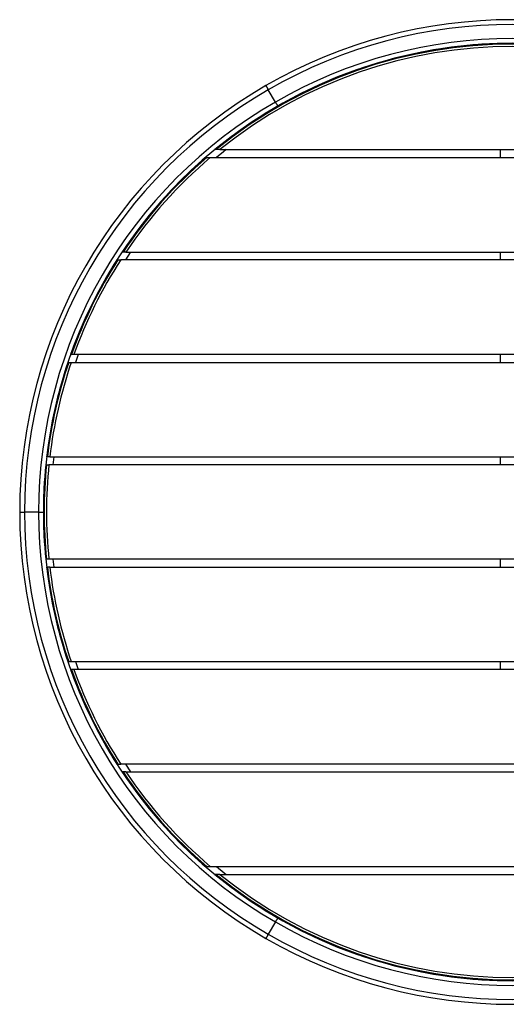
# Model space of a CAD drawing. Header units: millimetres. Extents: x 175 to 2927, y 493 to 2438.
# Tile 1 of 12: x 175 to 792, y 493 to 1743. Entities that reach past the tile are written whole.
import ezdxf

# ---------------------------------------------------------------- set-up
doc = ezdxf.new("R2010")
doc.units = ezdxf.units.MM

msp = doc.modelspace()

# ---------------------------------------------------------------- linework, layer by layer
at = {"color": 7, "linetype": 'Continuous', "lineweight": 25}
for p, q in [((499.04, 1638.45), (490.04, 1654.04)), ((423.73, 1577.97), (422.15, 1577.97)), ((428.49, 1577.97), (1170.59, 1577.97)), ((784.54, 1567.97), (784.54, 1577.97)), ((411.81, 1567.97), (410.28, 1567.97)), ((416.42, 1567.97), (1182.66, 1567.97)), ((297.92, 1437.97), (299.1, 1437.97)), ((1296.41, 1437.97), (302.67, 1437.97)), ((305.64, 1447.97), (304.44, 1447.97)), ((309.25, 1447.97), (1289.83, 1447.97)), ((784.54, 1437.97), (784.54, 1447.97)), ((239.16, 1317.97), (240.22, 1317.97)), ((1355.67, 1317.97), (243.41, 1317.97)), ((248.73, 1317.97), (245.2, 1307.97)), ((784.54, 1307.97), (784.54, 1317.97)), ((236.75, 1307.97), (235.69, 1307.97)), ((239.91, 1307.97), (1359.17, 1307.97)), ((209.68, 1187.97), (208.67, 1187.97)), ((212.7, 1187.97), (1386.38, 1187.97)), ((217.74, 1187.97), (216.62, 1177.97)), ((784.54, 1177.97), (784.54, 1187.97)), ((208.58, 1177.97), (207.57, 1177.97)), ((1387.49, 1177.97), (211.59, 1177.97)), ((174.54, 1117.97), (180.54, 1117.97)), ((198.54, 1117.97), (180.54, 1117.97)), ((198.54, 1117.97), (204.54, 1117.97)), ((208.58, 1057.97), (207.57, 1057.97)), ((1387.49, 1057.97), (211.59, 1057.97)), ((784.54, 1047.97), (784.54, 1057.97)), ((209.68, 1047.97), (208.67, 1047.97)), ((212.7, 1047.97), (1386.38, 1047.97)), ((236.75, 927.97), (235.69, 927.97)), ((239.91, 927.97), (1359.17, 927.97)), ((245.2, 927.97), (248.73, 917.97)), ((784.54, 917.97), (784.54, 927.97)), ((239.16, 917.97), (240.22, 917.97)), ((1355.67, 917.97), (243.41, 917.97)), ((297.92, 797.97), (299.1, 797.97)), ((1296.41, 797.97), (302.67, 797.97)), ((305.64, 787.97), (304.44, 787.97)), ((308.63, 797.97), (315.29, 787.97)), ((309.25, 787.97), (1289.83, 787.97)), ((411.81, 667.97), (410.28, 667.97)), ((416.42, 667.97), (1182.66, 667.97)), ((423.73, 657.97), (422.15, 657.97)), ((428.49, 657.97), (1170.59, 657.97)), ((499.04, 597.49), (490.04, 581.9))]:
    msp.add_line(p, q, dxfattribs=at)
at = {"color": 7, "linetype": 'Continuous', "lineweight": 25, "flags": 128}
for points in [[(487.04, 1659.24), (487.1, 1659.14), (487.27, 1658.84), (487.55, 1658.36), (487.92, 1657.72), (488.37, 1656.93), (488.89, 1656.03), (489.46, 1655.06), (490.04, 1654.04)], [(490.04, 1654.04), (489.46, 1655.06), (488.89, 1656.03), (488.37, 1656.93), (487.92, 1657.72), (487.55, 1658.36), (487.27, 1658.84), (487.1, 1659.14), (487.04, 1659.24)], [(499.04, 1638.45), (499.63, 1637.44), (500.19, 1636.46), (500.71, 1635.57), (501.16, 1634.78), (501.53, 1634.13), (501.81, 1633.65), (501.98, 1633.36), (502.04, 1633.26)], [(502.04, 1633.26), (501.98, 1633.36), (501.81, 1633.65), (501.53, 1634.13), (501.16, 1634.78), (500.71, 1635.57), (500.19, 1636.46), (499.63, 1637.44), (499.04, 1638.45)], [(436.5, 1577.97), (432.96, 1575.15), (424.18, 1567.97)], [(315.29, 1447.97), (314.9, 1447.39), (308.63, 1437.97)], [(216.62, 1057.97), (216.62, 1057.95), (217.74, 1047.97)], [(424.18, 667.97), (433.96, 659.99), (436.5, 657.97)], [(499.04, 597.49), (499.63, 598.5), (500.19, 599.48), (500.71, 600.38), (501.16, 601.16), (501.53, 601.81), (501.81, 602.29), (501.98, 602.59), (502.04, 602.69)], [(502.04, 602.69), (501.98, 602.59), (501.81, 602.29), (501.53, 601.81), (501.16, 601.16), (500.71, 600.38), (500.19, 599.48), (499.63, 598.5), (499.04, 597.49)], [(487.04, 576.71), (487.1, 576.81), (487.27, 577.1), (487.55, 577.58), (487.92, 578.23), (488.37, 579.02), (488.89, 579.91), (489.46, 580.89), (490.04, 581.9)], [(490.04, 581.9), (489.46, 580.89), (488.89, 579.91), (488.37, 579.02), (487.92, 578.23), (487.55, 577.58), (487.27, 577.1), (487.1, 576.81), (487.04, 576.71)]]:
    msp.add_lwpolyline(points, dxfattribs=at)
at = {"color": 7, "linetype": 'Continuous', "lineweight": 25}
for radius, start, end in [(625, 60, 120), (619, 60, 120), (595, 50.63392, 129.36608), (601, 60, 120), (595, 60, 120), (594, 50.75164, 129.24836), (591, 51.109, 128.891), (625, 120, 180), (619, 120, 180), (601, 120, 180), (595, 120, 180), (595, 130.86069, 146.31533), (594, 130.74905, 146.25101), (591, 130.41034, 146.05646), (595, 147.46497, 160.35846), (594, 147.40342, 160.32403), (591, 147.21725, 160.22), (595, 161.37773, 173.24367), (594, 161.34522, 173.23225), (591, 161.247, 173.19773), (595, 174.21244, 185.78756), (594, 174.20266, 185.79734), (591, 174.17313, 185.82687), (625, 180, 240), (619, 180, 240), (601, 180, 240), (595, 180, 240), (595, 186.75633, 198.62227), (594, 186.76775, 198.65478), (591, 186.80227, 198.753), (595, 199.64154, 212.53503), (594, 199.67597, 212.59658), (591, 199.78, 212.78275), (595, 213.68467, 229.13931), (594, 213.74899, 229.25095), (591, 213.94354, 229.58966), (595, 230.63392, 309.36608), (594, 230.75164, 309.24836), (591, 231.109, 308.891), (595, 240, 300), (601, 240, 300), (625, 240, 300), (619, 240, 300)]:
    msp.add_arc((799.54, 1117.97), radius, start, end, dxfattribs=at)
for points, knots in [([(428.49, 1577.97), (427.66, 1577.97), (426.38, 1577.97), (424.93, 1577.97), (424.17, 1577.97), (423.79, 1577.97), (423.74, 1577.97), (423.73, 1577.97)], [0, 0, 0, 0, 0.4017511, 0.6188839, 0.783817, 0.9049184, 1, 1, 1, 1]), ([(411.81, 1567.97), (411.84, 1567.97), (411.9, 1567.97), (412.39, 1567.97), (413.3, 1567.97), (414.73, 1567.97), (415.85, 1567.97), (416.42, 1567.97)], [0, 0, 0, 0, 0.1266901, 0.2526396, 0.4392426, 0.7182393, 1, 1, 1, 1]), ([(299.1, 1437.97), (299.14, 1437.97), (299.2, 1437.97), (299.67, 1437.97), (300.39, 1437.97), (301.41, 1437.97), (302.22, 1437.97), (302.67, 1437.97)], [0, 0, 0, 0, 0.1733694, 0.3463258, 0.5296337, 0.7405186, 1, 1, 1, 1]), ([(309.25, 1447.97), (308.74, 1447.97), (307.75, 1447.97), (306.6, 1447.97), (305.89, 1447.97), (305.66, 1447.97), (305.64, 1447.97), (305.64, 1447.97)], [0, 0, 0, 0, 0.294451, 0.5702638, 0.7604001, 0.9514331, 1, 1, 1, 1]), ([(243.41, 1317.97), (243.03, 1317.97), (242.28, 1317.97), (241.29, 1317.97), (240.57, 1317.97), (240.26, 1317.97), (240.23, 1317.97), (240.22, 1317.97)], [0, 0, 0, 0, 0.231995, 0.464227, 0.6890276, 0.9005026, 1, 1, 1, 1]), ([(236.75, 1307.97), (236.78, 1307.97), (236.84, 1307.97), (237.35, 1307.97), (238.09, 1307.97), (238.99, 1307.97), (239.63, 1307.97), (239.91, 1307.97)], [0, 0, 0, 0, 0.20067151, 0.40118649, 0.60620419, 0.82148243, 1, 1, 1, 1]), ([(212.7, 1187.97), (212.36, 1187.97), (211.68, 1187.97), (210.77, 1187.97), (210.08, 1187.97), (209.73, 1187.97), (209.69, 1187.97), (209.68, 1187.97)], [0, 0, 0, 0, 0.2165936, 0.4332151, 0.6491226, 0.863584, 1, 1, 1, 1]), ([(208.58, 1177.97), (208.61, 1177.97), (208.68, 1177.97), (209.19, 1177.97), (209.95, 1177.97), (210.8, 1177.97), (211.37, 1177.97), (211.59, 1177.97)], [0, 0, 0, 0, 0.213316, 0.4266247, 0.6404114, 0.8552467, 1, 1, 1, 1]), ([(211.59, 1057.97), (211.25, 1057.97), (210.57, 1057.97), (209.67, 1057.97), (208.98, 1057.97), (208.63, 1057.97), (208.59, 1057.97), (208.58, 1057.97)], [0, 0, 0, 0, 0.21609058, 0.43218699, 0.64777596, 0.86229903, 1, 1, 1, 1]), ([(212.7, 1047.97), (212.36, 1047.97), (211.68, 1047.97), (210.77, 1047.97), (210.08, 1047.97), (209.73, 1047.97), (209.69, 1047.97), (209.68, 1047.97)], [0, 0, 0, 0, 0.2165936, 0.4332151, 0.6491226, 0.863584, 1, 1, 1, 1]), ([(236.75, 927.97), (236.78, 927.97), (236.84, 927.97), (237.35, 927.97), (238.09, 927.97), (238.99, 927.97), (239.63, 927.97), (239.91, 927.97)], [0, 0, 0, 0, 0.20067151, 0.40118649, 0.60620419, 0.82148243, 1, 1, 1, 1]), ([(243.41, 917.97), (243.03, 917.97), (242.28, 917.97), (241.29, 917.97), (240.57, 917.97), (240.26, 917.97), (240.23, 917.97), (240.22, 917.97)], [0, 0, 0, 0, 0.231995, 0.464227, 0.6890276, 0.9005026, 1, 1, 1, 1]), ([(299.1, 797.97), (299.14, 797.97), (299.2, 797.97), (299.67, 797.97), (300.39, 797.97), (301.41, 797.97), (302.22, 797.97), (302.67, 797.97)], [0, 0, 0, 0, 0.1733694, 0.3463258, 0.5296337, 0.7405186, 1, 1, 1, 1]), ([(309.25, 787.97), (308.74, 787.97), (307.75, 787.97), (306.6, 787.97), (305.89, 787.97), (305.66, 787.97), (305.64, 787.97), (305.64, 787.97)], [0, 0, 0, 0, 0.294451, 0.5702638, 0.7604001, 0.9514331, 1, 1, 1, 1]), ([(411.81, 667.97), (411.84, 667.97), (411.9, 667.97), (412.39, 667.97), (413.3, 667.97), (414.73, 667.97), (415.85, 667.97), (416.42, 667.97)], [0, 0, 0, 0, 0.1266901, 0.2526396, 0.4392426, 0.7182393, 1, 1, 1, 1]), ([(428.49, 657.97), (427.66, 657.97), (426.38, 657.97), (424.93, 657.97), (424.17, 657.97), (423.79, 657.97), (423.74, 657.97), (423.73, 657.97)], [0, 0, 0, 0, 0.4017511, 0.6188839, 0.783817, 0.9049184, 1, 1, 1, 1])]:
    msp.add_open_spline(points, degree=3, knots=knots, dxfattribs=at)

doc.saveas('drawing.dxf')
